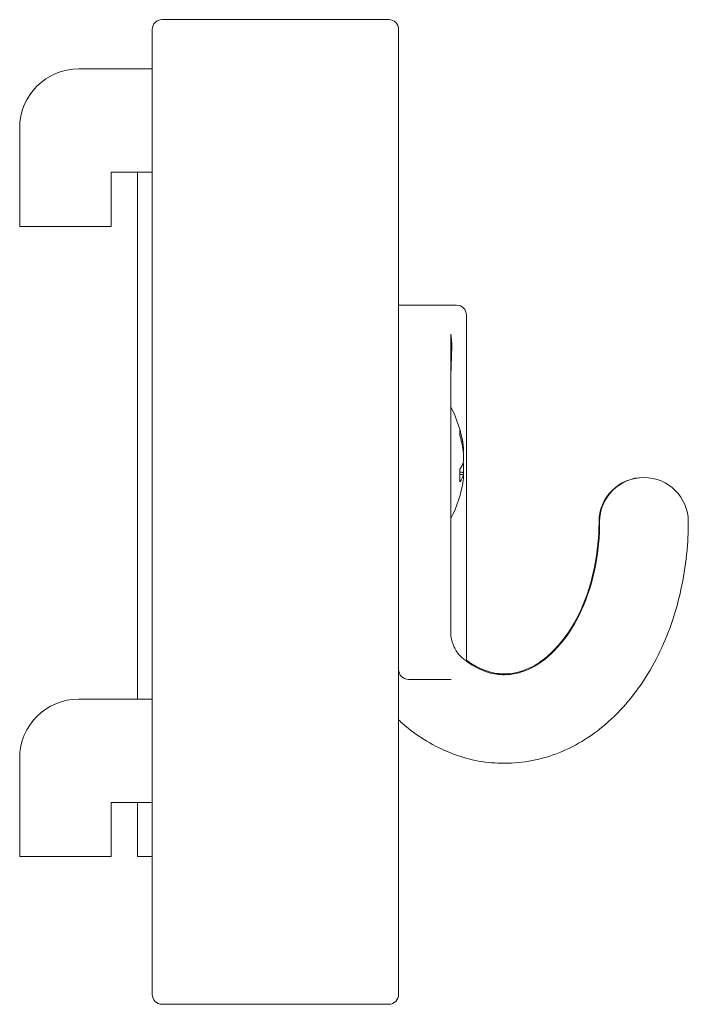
# Model space of a CAD drawing. Header units: millimetres. Extents: x -312.7 to -244.8, y -159.5 to -59.5.
import ezdxf

# ---------------------------------------------------------------- set-up
doc = ezdxf.new("R2010")
doc.units = ezdxf.units.MM

msp = doc.modelspace()

# ---------------------------------------------------------------- linework, layer by layer
at = {"color": 0, "linetype": 'Continuous', "lineweight": 0}
for p, q in [((-275.21, -59.51), (-298.21, -59.51)), ((-299.21, -60.51), (-299.21, -158.51)), ((-274.21, -158.51), (-274.21, -60.51)), ((-306.67, -64.51), (-300.91, -64.51)), ((-299.21, -64.51), (-300.91, -64.51)), ((-312.67, -80.51), (-312.67, -70.51)), ((-303.37, -75.01), (-303.37, -80.51)), ((-300.91, -75.01), (-303.37, -75.01)), ((-300.91, -75.01), (-299.21, -75.01)), ((-300.71, -128.51), (-300.71, -75.01)), ((-303.37, -80.51), (-312.67, -80.51)), ((-274.21, -88.51), (-268.91, -88.51)), ((-268.91, -88.51), (-268.91, -88.51)), ((-268.91, -88.51), (-268.33, -88.51)), ((-268.32, -88.51), (-268.33, -88.51)), ((-268.32, -88.51), (-268.32, -88.51)), ((-267.33, -89.51), (-267.33, -124.66)), ((-268.91, -93.76), (-268.91, -99.45)), ((-268.91, -109.97), (-268.91, -99.45)), ((-267.61, -102.98), (-267.61, -103.33)), ((-267.61, -103.53), (-267.61, -104.4)), ((-267.61, -104.63), (-267.61, -105.5)), ((-267.61, -105.7), (-267.61, -106.05)), ((-268.91, -109.97), (-268.91, -115.42)), ((-268.91, -115.42), (-268.91, -121.99)), ((-272.94, -126.51), (-273.21, -126.51)), ((-306.67, -128.51), (-300.91, -128.51)), ((-299.21, -128.51), (-300.91, -128.51)), ((-312.67, -144.51), (-312.67, -134.51)), ((-303.37, -139.01), (-303.37, -144.51)), ((-300.91, -139.01), (-303.37, -139.01)), ((-300.91, -139.01), (-299.21, -139.01)), ((-300.71, -144.51), (-300.71, -139.01)), ((-303.37, -144.51), (-312.67, -144.51)), ((-300.71, -144.51), (-299.21, -144.51)), ((-298.21, -159.51), (-275.21, -159.51))]:
    msp.add_line(p, q, dxfattribs=at)
for centre, start, end in [((-298.21, -60.51), 90, 180), ((-275.21, -60.51), 0, 90), ((-273.21, -125.51), 180, 270), ((-298.21, -158.51), 180, 270), ((-275.21, -158.51), 270, 0)]:
    msp.add_arc(centre, 1, start, end, dxfattribs=at)
at = {"color": 0, "linetype": 'Continuous', "lineweight": 0, "extrusion": (2.20056e-16, -4.01378e-32, -1)}
msp.add_arc((306.67, -70.51), 6, 360, 90, dxfattribs=at)
at = {"color": 0, "linetype": 'Continuous', "lineweight": 0, "extrusion": (2.20056e-16, -3.85186e-34, -1)}
msp.add_arc((268.33, -89.51), 1, 90.5665, 180, dxfattribs=at)
at = {"color": 0, "linetype": 'Continuous', "lineweight": 0, "extrusion": (2.20056e-16, 0, -1)}
for centre, radius, start, end in [((279.61, -104.51), 12.1, 152.1662, 171.3588), ((249.36, -110.51), 4.5, 0, 90.4021), ((249.3, -110.51), 4.5, 0, 180)]:
    msp.add_arc(centre, radius, start, end, dxfattribs=at)
at = {"color": 0, "linetype": 'Continuous', "lineweight": 0, "extrusion": (2.20056e-16, -6.16298e-33, -1)}
msp.add_arc((279.61, -104.51), 12.1, 188.6412, 207.8338, dxfattribs=at)
at = {"color": 0, "linetype": 'Continuous', "lineweight": 0, "extrusion": (2.20056e-16, 1.30197e-31, -1)}
msp.add_arc((306.67, -134.51), 6, 0, 90, dxfattribs=at)
at = {"color": 0, "linetype": 'Continuous', "lineweight": 0}
for centre, major_axis, ratio, start_param, end_param in [((-265.91, -97.05), (0, -16.22), 0.18493, -1.83004, -1.5708), ((-279.61, -104.79), (12.08, 0), 0.9206, 0.11363, 0.27749), ((-279.61, -103.86), (12.08, 0), 0.39051, -0.27749, -0.11363), ((-279.61, -104.79), (12.08, 0), 0.9206, -0.139, -0.11363)]:
    msp.add_ellipse(centre, major_axis=major_axis, ratio=ratio, start_param=start_param, end_param=end_param, dxfattribs=at)
at = {"color": 0, "linetype": 'Continuous', "lineweight": 0, "extrusion": (2.14628e-16, 3.13849e-17, -1)}
msp.add_ellipse((-278.62, -106.35), major_axis=(10.46, 5.66), ratio=0.34948, start_param=0.12734, end_param=0.24679, dxfattribs=at)
at = {"color": 0, "linetype": 'Continuous', "lineweight": 0, "extrusion": (2.32277e-16, -1.11753e-17, -1)}
msp.add_ellipse((-279.61, -104.24), major_axis=(12.08, 0), ratio=0.9206, start_param=-0.27749, end_param=-0.11363, dxfattribs=at)
at = {"color": 0, "linetype": 'Continuous', "lineweight": 0, "extrusion": (2.18446e-16, 7.82598e-17, -1)}
msp.add_ellipse((-279.61, -105.17), major_axis=(12.08, 0), ratio=0.39051, start_param=-0.139, end_param=-0.11363, dxfattribs=at)
at = {"color": 0, "linetype": 'Continuous', "lineweight": 0, "extrusion": (2.52683e-16, 1.45237e-17, -1)}
msp.add_ellipse((-278.62, -103.74), major_axis=(7.33, -9.36), ratio=0.82387, start_param=-0.87039, end_param=-0.81067, dxfattribs=at)
at = {"color": 0, "linetype": 'Continuous', "lineweight": 0, "extrusion": (2.19151e-16, -6.40448e-17, -1)}
msp.add_ellipse((-279.61, -105.17), major_axis=(12.08, 0), ratio=0.39051, start_param=0.11363, end_param=0.27749, dxfattribs=at)
at = {"color": 0, "linetype": 'Continuous', "lineweight": 0, "extrusion": (2.50301e-16, -9.1212e-31, -1)}
msp.add_ellipse((-278.62, -103.74), major_axis=(7.33, -9.36), ratio=0.82387, start_param=-0.81067, end_param=-0.75095, dxfattribs=at)
at = {"color": 0, "linetype": 'Continuous', "lineweight": 0, "extrusion": (2.19151e-16, -2.71676e-17, -1)}
msp.add_ellipse((-279.61, -104.24), major_axis=(12.08, 0), ratio=0.9206, start_param=0.11363, end_param=0.13211, dxfattribs=at)
at = {"color": 0, "linetype": 'Continuous', "lineweight": 0}
for points, knots in [([(-268.91, -91.46), (-268.91, -91.86), (-268.91, -92.26), (-268.91, -93), (-268.91, -93.35), (-268.91, -93.7), (-268.91, -93.73), (-268.91, -93.76)], [-0.237549, -0.237549, -0.237549, -0.237549, -0.114998, -0.114998, 0, 0, 0.009269, 0.009269, 0.009269, 0.009269]), ([(-268.81, -92.89), (-268.8, -92.66), (-268.81, -92.41), (-268.84, -91.94), (-268.87, -91.7), (-268.91, -91.46)], [0.000003, 0.000003, 0.000003, 0.000003, 0.072324, 0.072324, 0.144516, 0.144516, 0.144516, 0.144516]), ([(-263.46, -126.04), (-262.65, -126.04), (-261.82, -125.87), (-260.11, -125.08), (-259.22, -124.46), (-257.55, -122.74), (-256.76, -121.67), (-255.45, -119.18), (-254.91, -117.79), (-254.13, -114.79), (-253.89, -113.19), (-253.81, -111.21), (-253.8, -110.86), (-253.8, -110.51)], [3.14159, 3.14159, 3.14159, 3.14159, 3.45575, 3.45575, 3.76991, 3.76991, 4.0706, 4.0706, 4.36013, 4.36013, 4.65016, 4.65016, 4.71239, 4.71239, 4.71239, 4.71239]), ([(-263.46, -135.04), (-261.58, -135.04), (-259.7, -134.67), (-256.11, -133.24), (-254.4, -132.15), (-251.26, -129.33), (-249.84, -127.56), (-247.53, -123.61), (-246.62, -121.43), (-245.33, -116.85), (-244.95, -114.44), (-244.81, -111.51), (-244.8, -111.01), (-244.8, -110.51)], [3.14159, 3.14159, 3.14159, 3.14159, 3.4165, 3.4165, 3.7053, 3.7053, 4.01946, 4.01946, 4.33362, 4.33362, 4.64778, 4.64778, 4.71239, 4.71239, 4.71239, 4.71239]), ([(-263.46, -125.95), (-262.65, -125.95), (-261.84, -125.78), (-260.13, -125), (-259.25, -124.38), (-257.59, -122.67), (-256.81, -121.61), (-255.51, -119.14), (-254.97, -117.76), (-254.2, -114.78), (-253.96, -113.18), (-253.87, -111.21), (-253.86, -110.86), (-253.86, -110.51)], [3.14159, 3.14159, 3.14159, 3.14159, 3.45575, 3.45575, 3.76991, 3.76991, 4.07045, 4.07045, 4.35982, 4.35982, 4.64969, 4.64969, 4.71239, 4.71239, 4.71239, 4.71239]), ([(-268.89, -122.14), (-268.84, -122.51), (-268.73, -122.89), (-268.41, -123.57), (-268.19, -123.89), (-267.81, -124.27), (-267.7, -124.37), (-267.58, -124.47)], [0, 0, 0, 0, 1.1344, 1.1344, 2.27222, 2.27222, 2.72938, 2.72938, 2.72938, 2.72938]), ([(-267.56, -124.49), (-267.29, -124.7), (-267.01, -124.89), (-266.45, -125.23), (-266.17, -125.38), (-265.61, -125.63), (-265.34, -125.73), (-264.8, -125.89), (-264.53, -125.95), (-263.99, -126.02), (-263.73, -126.04), (-263.46, -126.04)], [2.634534, 2.634534, 2.634534, 2.634534, 2.733729, 2.733729, 2.835695, 2.835695, 2.937661, 2.937661, 3.039627, 3.039627, 3.141593, 3.141593, 3.141593, 3.141593]), ([(-267.33, -124.56), (-267.13, -124.71), (-266.94, -124.84), (-266.46, -125.13), (-266.18, -125.28), (-265.62, -125.53), (-265.35, -125.64), (-264.8, -125.8), (-264.53, -125.86), (-263.99, -125.94), (-263.73, -125.95), (-263.46, -125.95)], [2.659065, 2.659065, 2.659065, 2.659065, 2.728953, 2.728953, 2.832113, 2.832113, 2.935273, 2.935273, 3.038433, 3.038433, 3.141593, 3.141593, 3.141593, 3.141593]), ([(-272.5, -126.51), (-272.57, -126.51), (-272.65, -126.51), (-272.72, -126.51), (-272.8, -126.51), (-272.87, -126.51), (-272.94, -126.51)], [0.049137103, 0.049137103, 0.049137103, 0.049137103, 0.04940222, 0.04940222, 0.04940222, 0.049667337, 0.049667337, 0.049667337, 0.049667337]), ([(-268.87, -126.51), (-268.87, -126.51), (-268.88, -126.51), (-268.91, -126.51), (-268.93, -126.51), (-268.99, -126.51), (-269.01, -126.51), (-269.1, -126.51), (-269.16, -126.51), (-269.34, -126.51), (-269.45, -126.51), (-269.81, -126.51), (-270.03, -126.51), (-270.41, -126.51), (-270.56, -126.51), (-270.87, -126.51), (-271.02, -126.51), (-271.63, -126.51), (-272.07, -126.51), (-272.5, -126.51)], [-0.002008, -0.002008, -0.002008, -0.002008, 0, 0, 0.007913, 0.007913, 0.017817, 0.017817, 0.037597, 0.037597, 0.077213, 0.077213, 0.158956, 0.158956, 0.212904, 0.212904, 0.268612, 0.268612, 0.430449, 0.430449, 0.430449, 0.430449]), ([(-274.21, -130.63), (-273.9, -130.92), (-273.58, -131.2), (-272.55, -132.02), (-271.81, -132.53), (-270.27, -133.41), (-269.47, -133.79), (-267.81, -134.41), (-266.96, -134.65), (-265.22, -134.96), (-264.34, -135.04), (-263.46, -135.04)], [2.566143, 2.566143, 2.566143, 2.566143, 2.626792, 2.626792, 2.755492, 2.755492, 2.884192, 2.884192, 3.012892, 3.012892, 3.141593, 3.141593, 3.141593, 3.141593])]:
    msp.add_open_spline(points, degree=3, knots=knots, dxfattribs=at)
for points, weights in [([(-267.69, -102.98), (-267.65, -102.98), (-267.61, -102.98)], [1.00377846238, 1.00365779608, 1.00353261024]), ([(-267.61, -103.33), (-267.63, -103.33), (-267.64, -103.33)], [1.00353261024, 1.00357377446, 1.00361445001]), ([(-267.7, -104.64), (-267.65, -104.63), (-267.61, -104.63)], [1.00378763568, 1.00366255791, 1.00353261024]), ([(-267.61, -105.5), (-267.8, -105.48), (-267.98, -105.47)], [1.00353261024, 1.00409553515, 1.0045670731]), ([(-267.61, -105.7), (-267.8, -105.7), (-267.98, -105.69)], [1.00353261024, 1.00408868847, 1.00455558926])]:
    msp.add_rational_spline(points, weights, degree=2, dxfattribs=at)
msp.add_open_spline([(-268.89, -122.14), (-268.9, -122.01), (-268.91, -121.87), (-268.91, -121.73)], degree=3, dxfattribs=at)

doc.saveas('drawing.dxf')
